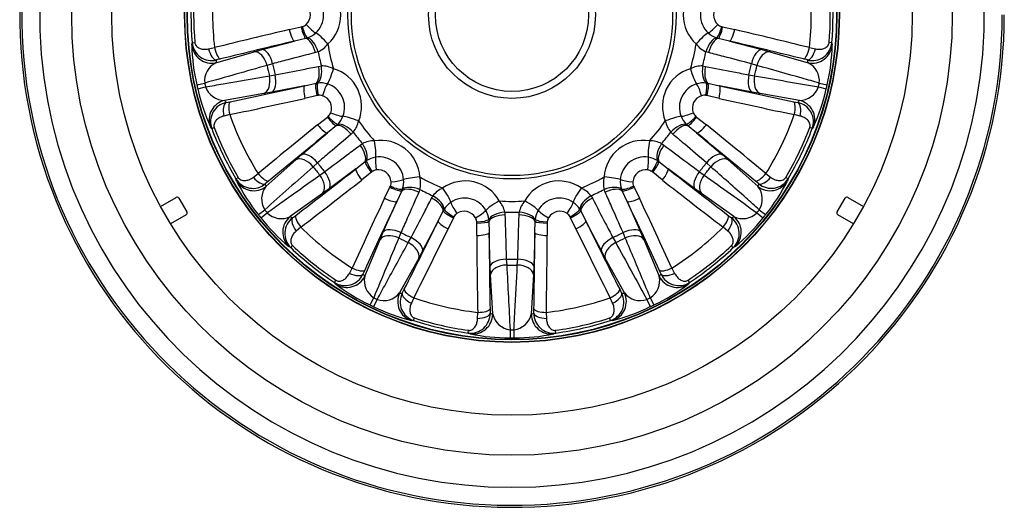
# Model space of a CAD drawing. Header units: millimetres. Extents: x 0 to 1485, y 0 to 1050.
# Tile 7 of 10: x 926 to 1172, y 605 to 727. Entities that reach past the tile are written whole.
import ezdxf

# ---------------------------------------------------------------- set-up
doc = ezdxf.new("R2010")
doc.units = ezdxf.units.MM
doc.header["$LTSCALE"] = 5
for name, color, linetype in [('CAP200C', 7, 'Continuous'), ('Default', 7, 'Continuous'), ('MP200C', 7, 'Continuous')]:
    doc.layers.add(name, color=color, linetype=linetype)

# ---------------------------------------------------------------- blocks, each defined once
blk = doc.blocks.new('SE2')
at = {"layer": 'CAP200C', "color": 7, "linetype": 'Continuous'}
for p, q in [((993.48, 724.44), (996.5, 725.11)), ((996.5, 725.11), (996.75, 725.17)), ((1101.51, 725.17), (1101.76, 725.11)), ((1101.76, 725.11), (1104.79, 724.44)), ((969.13, 720.55), (969.23, 721.11)), ((969.23, 721.11), (969.91, 721.17)), ((986.71, 719.43), (994.78, 721.56)), ((997.61, 722.23), (994.78, 721.56)), ((998.04, 722.36), (997.61, 722.23)), ((1100.66, 722.23), (1100.23, 722.36)), ((1103.49, 721.56), (1100.66, 722.23)), ((1103.49, 721.56), (1111.56, 719.43)), ((1129.04, 721.11), (1128.36, 721.17)), ((1129.04, 721.11), (1129.14, 720.55)), ((973.33, 719.61), (974.79, 719.92)), ((975.16, 716.15), (984.75, 718.89)), ((984.75, 718.89), (986.71, 719.43)), ((1000.7, 718.9), (1000.02, 718.7)), ((1098.25, 718.7), (1097.57, 718.9)), ((1111.56, 719.43), (1113.52, 718.89)), ((1113.52, 718.89), (1123.1, 716.15)), ((1123.48, 719.92), (1124.94, 719.61)), ((976.32, 717.1), (975.3, 716.84)), ((989.33, 715.9), (987.93, 715.48)), ((1110.34, 715.48), (1108.94, 715.9)), ((1122.97, 716.84), (1121.95, 717.1)), ((1000.81, 715.25), (1001.51, 715.35)), ((1096.76, 715.35), (1097.46, 715.25)), ((970.4, 710.63), (972.36, 711.07)), ((988.52, 712.9), (989.96, 713.13)), ((997.33, 710.39), (1000.17, 711.01)), ((1000.17, 711.01), (1000.61, 711.09)), ((1097.65, 711.09), (1098.1, 711.01)), ((1098.1, 711.01), (1100.94, 710.39)), ((1108.31, 713.13), (1109.75, 712.9)), ((1125.91, 711.07), (1127.87, 710.63)), ((970.62, 709.66), (972.58, 710.12)), ((989.13, 708.81), (987.13, 708.44)), ((997.33, 710.39), (989.13, 708.81)), ((1109.13, 708.81), (1100.94, 710.39)), ((1111.14, 708.44), (1109.13, 708.81)), ((1125.69, 710.12), (1127.65, 709.66)), ((987.13, 708.44), (977.31, 706.75)), ((977.73, 706.19), (978.76, 706.4)), ((1000.42, 707.94), (997.41, 707.24)), ((1000.67, 708), (1000.42, 707.94)), ((1097.85, 707.94), (1097.6, 708)), ((1100.86, 707.24), (1097.85, 707.94)), ((1120.96, 706.75), (1111.14, 708.44)), ((1119.51, 706.4), (1120.54, 706.19)), ((978.61, 703.2), (977.16, 702.84)), ((1000.58, 700.65), (1003.01, 702.57)), ((1003.01, 702.57), (1003.21, 702.73)), ((1095.06, 702.73), (1095.26, 702.57)), ((1095.26, 702.57), (1097.69, 700.65)), ((1121.11, 702.84), (1119.66, 703.2)), ((974.12, 699.71), (973.78, 700.17)), ((974.12, 699.71), (974.75, 699.95)), ((1005.25, 700.46), (1003, 698.62)), ((1005.59, 700.76), (1005.25, 700.46)), ((1009.48, 698.8), (1008.96, 698.32)), ((1089.31, 698.32), (1088.79, 698.8)), ((1093.01, 700.46), (1092.68, 700.76)), ((1095.27, 698.62), (1093.01, 700.46)), ((1124.15, 699.71), (1123.52, 699.95)), ((1124.49, 700.17), (1124.15, 699.71)), ((996.65, 693.2), (1003, 698.62)), ((1095.27, 698.62), (1101.62, 693.2)), ((1011.17, 695.55), (1011.75, 695.95)), ((1086.52, 695.95), (1087.1, 695.55)), ((987.67, 685.24), (995.11, 691.87)), ((995.11, 691.87), (996.65, 693.2)), ((1010.14, 689.67), (1012.43, 691.46)), ((1012.43, 691.46), (1012.8, 691.72)), ((1085.47, 691.72), (1085.84, 691.46)), ((1085.84, 691.46), (1088.13, 689.67)), ((1101.62, 693.2), (1103.16, 691.87)), ((1103.16, 691.87), (1110.6, 685.24)), ((1000.54, 691.16), (999.46, 690.17)), ((1001.12, 688.1), (1002.31, 688.94)), ((1010.14, 689.67), (1003.44, 684.68)), ((1013.99, 688.8), (1011.58, 686.86)), ((1014.19, 688.96), (1013.99, 688.8)), ((1084.28, 688.8), (1084.08, 688.96)), ((1086.69, 686.86), (1084.28, 688.8)), ((1094.83, 684.68), (1088.13, 689.67)), ((1095.95, 688.94), (1097.15, 688.1)), ((1098.8, 690.17), (1097.73, 691.16)), ((980.17, 687.14), (980.76, 687.48)), ((980.33, 686.59), (980.17, 687.14)), ((984.51, 687.56), (985.7, 688.47)), ((988.3, 686.59), (987.49, 685.92)), ((1110.78, 685.92), (1109.97, 686.59)), ((1112.57, 688.47), (1113.75, 687.56)), ((1118.1, 687.14), (1117.51, 687.48)), ((1118.1, 687.14), (1117.94, 686.59)), ((1003.44, 684.68), (1001.8, 683.48)), ((1017.29, 682.3), (1018.65, 685.08)), ((1018.65, 685.08), (1018.76, 685.32)), ((1021.59, 684.16), (1020.35, 681.52)), ((1021.76, 684.57), (1021.59, 684.16)), ((1026.12, 684.49), (1025.86, 683.83)), ((1072.41, 683.83), (1072.15, 684.49)), ((1076.68, 684.16), (1076.51, 684.57)), ((1077.92, 681.52), (1076.68, 684.16)), ((1079.51, 685.32), (1079.62, 685.08)), ((1079.62, 685.08), (1080.98, 682.3)), ((1096.47, 683.48), (1094.83, 684.68)), ((1001.8, 683.48), (993.68, 677.7)), ((1016.98, 673.89), (1020.35, 681.52)), ((1029.05, 682.3), (1029.4, 682.91)), ((1068.87, 682.91), (1069.22, 682.3)), ((1077.92, 681.52), (1081.28, 673.89)), ((1104.59, 677.7), (1096.47, 683.48)), ((985.77, 678.2), (987.35, 679.44)), ((1030.67, 676.55), (1031.96, 679.16)), ((1031.96, 679.16), (1032.18, 679.55)), ((1066.09, 679.55), (1066.31, 679.16)), ((1066.31, 679.16), (1067.6, 676.55)), ((1110.92, 679.44), (1112.5, 678.2)), ((986.39, 677.42), (987.96, 678.68)), ((994.3, 677.38), (995.14, 678.01)), ((1030.67, 676.55), (1026.8, 669.16)), ((1034.51, 677.44), (1033.19, 674.64)), ((1034.63, 677.67), (1034.51, 677.44)), ((1043.35, 677), (1043.38, 676.55)), ((1043.38, 676.55), (1043.41, 673.65)), ((1047.31, 678.82), (1047.37, 678.12)), ((1050.9, 678.12), (1050.96, 678.82)), ((1054.86, 673.65), (1054.89, 676.55)), ((1054.89, 676.55), (1054.92, 677)), ((1063.75, 677.44), (1063.64, 677.67)), ((1065.08, 674.64), (1063.75, 677.44)), ((1071.47, 669.16), (1067.6, 676.55)), ((1103.13, 678.01), (1103.97, 677.38)), ((1110.31, 678.68), (1111.87, 677.42)), ((996.39, 675.06), (995.24, 674.11)), ((1040.31, 673.02), (1040.33, 676.12)), ((1040.33, 676.12), (1040.33, 676.37)), ((1057.94, 676.37), (1057.94, 676.12)), ((1057.94, 676.12), (1057.96, 673.02)), ((1103.03, 674.11), (1101.88, 675.06)), ((1012.35, 662.82), (1016.18, 672.01)), ((1016.18, 672.01), (1016.98, 673.89)), ((1021.38, 673.73), (1020.83, 672.38)), ((1023.22, 671.23), (1023.94, 672.5)), ((1043.69, 665.3), (1043.41, 673.65)), ((1054.86, 673.65), (1054.58, 665.3)), ((1074.33, 672.5), (1075.05, 671.23)), ((1077.43, 672.38), (1076.89, 673.73)), ((1081.28, 673.89), (1082.09, 672.01)), ((1082.09, 672.01), (1085.92, 662.82)), ((993.86, 669.97), (993.36, 670.24)), ((993.86, 669.97), (994.33, 670.46)), ((1026.8, 669.16), (1025.84, 667.36)), ((1072.43, 667.36), (1071.47, 669.16)), ((1104.41, 669.97), (1103.94, 670.46)), ((1104.91, 670.24), (1104.41, 669.97)), ((1025.84, 667.36), (1021.04, 658.63)), ((1047.71, 667.07), (1047.81, 665.62)), ((1050.46, 665.62), (1050.56, 667.07)), ((1077.23, 658.63), (1072.43, 667.36)), ((1008.5, 663.54), (1009.17, 664.87)), ((1012.33, 664.31), (1011.9, 663.35)), ((1043.77, 663.27), (1043.69, 665.3)), ((1054.58, 665.3), (1054.49, 663.27)), ((1086.37, 663.35), (1085.94, 664.31)), ((1089.1, 664.87), (1089.77, 663.54)), ((1004.77, 661.27), (1005.15, 661.84)), ((1044.31, 653.32), (1043.77, 663.27)), ((1054.49, 663.27), (1053.96, 653.32)), ((1093.5, 661.27), (1093.12, 661.84)), ((1005.15, 660.84), (1004.77, 661.27)), ((1021.73, 658.61), (1022.21, 659.55)), ((1076.06, 659.55), (1076.53, 658.61)), ((1093.5, 661.27), (1093.12, 660.84)), ((1013.7, 655.65), (1014.58, 657.45)), ((1014.59, 655.22), (1015.45, 657.03)), ((1024.62, 657.43), (1024, 656.07)), ((1074.27, 656.07), (1073.64, 657.43)), ((1082.82, 657.03), (1083.68, 655.22)), ((1083.69, 657.45), (1084.57, 655.65)), ((1043.65, 654.65), (1043.67, 653.6)), ((1054.59, 653.6), (1054.62, 654.65)), ((1024.55, 651.74), (1024.76, 652.39)), ((1040.53, 652.3), (1040.56, 653.79)), ((1057.71, 653.79), (1057.73, 652.3)), ((1073.72, 651.74), (1073.51, 652.39)), ((1024.55, 651.74), (1023.98, 651.77)), ((1048.65, 649.46), (1048.64, 647.45)), ((1049.62, 649.46), (1049.63, 647.45)), ((1074.29, 651.77), (1073.72, 651.74)), ((1038.16, 648.64), (1038.25, 649.31)), ((1038.68, 648.42), (1038.16, 648.64)), ((1060.11, 648.64), (1059.59, 648.42)), ((1060.11, 648.64), (1060.02, 649.31))]:
    blk.add_line(p, q, dxfattribs=at)
for radius in [81.8, 81.72, 81.19, 81.1, 40.98, 40.13, 20.84, 19.1]:
    blk.add_circle((1049.13, 728.09), radius, dxfattribs=at)
for centre, radius, start, end in [((1049.13, 728.09), 74.79, 173.7279, 186.2721), ((1049.13, 728.09), 74.79, 353.7279, 6.2721), ((1049.13, 728.09), 80.21, 175.01, 184.99), ((1049.13, 728.09), 79.53, 175.01, 184.99), ((996.56, 728.09), 9.78, 312.2386, 47.7614), ((1101.71, 728.09), 9.78, 132.2386, 227.7614), ((1049.13, 728.09), 79.53, 355.01, 4.99), ((1049.13, 728.09), 80.21, 355.01, 4.99), ((995.93, 728.09), 6.12, 312.8343, 47.1657), ((1102.33, 728.09), 6.12, 132.8343, 227.1657), ((995.55, 728.09), 3.21, 312.5123, 47.4877), ((1102.71, 728.09), 3.21, 132.5123, 227.4877), ((996.12, 727.41), 2.33, 285.8198, 313.5605), ((1102.15, 727.41), 2.33, 226.4417, 254.1779), ((996.15, 727.79), 5.75, 289.2033, 313.2854), ((1102.12, 727.79), 5.75, 226.7178, 250.7935), ((974.09, 721.57), 4.89, 185.4027, 284.2544), ((998.15, 724.59), 6.23, 294.1547, 323.1452), ((1049.13, 728.09), 46.57, 188.9427, 196.7716), ((1049.13, 728.09), 46.57, 343.2284, 351.0573), ((1100.23, 724.73), 6.4, 217.239, 245.4611), ((1124.16, 721.59), 4.9, 255.8824, 354.4605), ((1016.46, 721.56), 47.34, 181.2219, 193.3512), ((1049.13, 728.09), 49.3, 190.7404, 194.9739), ((1049.13, 728.09), 49.3, 345.0261, 349.2596), ((1081.52, 721.6), 47.63, 346.6862, 358.7407), ((977.35, 711.63), 5.02, 115.8124, 186.4905), ((1049.13, 728.09), 61.04, 191.523, 194.1913), ((1049.13, 728.09), 61.04, 345.8087, 348.477), ((1120.91, 711.63), 5.02, 353.5417, 64.1555), ((5123.12, -13898.38), 15187.65, 105.799571, 105.860623), ((1049.13, 728.09), 62.49, 191.6426, 194.0717), ((1001.64, 708.95), 6.4, 62.9533, 91.1754), ((1001.77, 705.28), 9.78, 337.9529, 73.4757), ((1096.5, 705.28), 9.78, 106.5243, 202.0471), ((1096.59, 709.12), 6.23, 88.4404, 117.4309), ((1049.13, 728.09), 62.49, 345.9283, 348.3574), ((1049.13, 728.09), 78.64, 192.5036, 193.2106), ((1001.27, 705.37), 5.75, 72.4321, 96.5078), ((1097, 705.37), 5.75, 83.489, 107.5711), ((3724.79, 15673.72), 15187.65, 260.085285, 260.146337), ((1049.13, 728.09), 78.64, 346.7894, 347.4964), ((1049.13, 728.09), 80.65, 192.5036, 193.2106), ((1017.14, 719.89), 47.63, 192.4005, 204.455), ((977.32, 711.78), 5.02, 199.256, 269.8698), ((1001.2, 705.01), 6.12, 338.5485, 72.88), ((1097.07, 705.01), 6.12, 107.12, 201.4515), ((1120.95, 711.77), 5.02, 270.0981, 340.7762), ((1081.41, 719.8), 47.34, 335.5076, 347.6369), ((1049.13, 728.09), 80.65, 346.7894, 347.4964), ((978.71, 701.4), 4.9, 101.5967, 200.1748), ((1001.07, 705.7), 2.33, 72.156, 99.8922), ((1000.86, 704.84), 3.21, 338.2266, 73.202), ((1097.41, 704.84), 3.21, 106.798, 201.7734), ((1097.19, 705.7), 2.33, 80.1055, 107.8463), ((1119.57, 701.4), 4.89, 339.6885, 78.5401), ((1001.66, 704.48), 2.33, 311.5341, 339.2748), ((1096.61, 704.48), 2.33, 200.7275, 228.4636), ((1049.13, 728.09), 74.79, 199.4422, 211.9864), ((1001.53, 704.83), 5.75, 314.9176, 338.9997), ((1004.71, 702.82), 6.23, 319.869, 348.8594), ((1049.13, 728.09), 46.57, 214.6569, 222.4859), ((1049.13, 728.09), 46.57, 317.5141, 325.3431), ((1093.71, 702.89), 6.4, 191.5247, 219.7468), ((1096.74, 704.83), 5.75, 201.0036, 225.0792), ((1049.13, 728.09), 74.79, 328.0136, 340.5578), ((1049.13, 728.09), 80.21, 200.7242, 210.7043), ((1049.13, 728.09), 79.53, 200.7242, 210.7043), ((1049.13, 728.09), 49.3, 216.4546, 220.6882), ((1049.13, 728.09), 49.3, 319.3118, 323.5454), ((1049.13, 728.09), 79.53, 329.2957, 339.2758), ((1049.13, 728.09), 80.21, 329.2957, 339.2758), ((1014.65, 690.24), 6.4, 88.6676, 116.8897), ((1016.36, 686.99), 9.78, 3.6672, 99.19), ((1081.91, 686.99), 9.78, 80.81, 176.3328), ((1083.66, 690.41), 6.23, 62.7261, 91.7166), ((1015.87, 686.85), 5.75, 98.1464, 122.2221), ((1015.96, 686.5), 6.12, 4.2628, 98.5943), ((1082.3, 686.5), 6.12, 81.4057, 175.7372), ((1082.4, 686.85), 5.75, 57.7747, 81.8568), ((11065.86, -10682.27), 15187.65, 131.513856, 131.574909), ((1049.13, 728.09), 62.49, 217.3569, 219.786), ((1049.13, 728.09), 61.04, 217.2373, 219.9056), ((1015.55, 687.06), 2.33, 97.8703, 125.6065), ((1015.73, 686.2), 3.21, 3.9409, 98.9162), ((1082.54, 686.2), 3.21, 81.0838, 176.0591), ((1082.72, 687.06), 2.33, 54.3912, 82.132), ((1049.13, 728.09), 61.04, 320.0944, 322.7627), ((1049.13, 728.09), 62.49, 320.214, 322.6431), ((984.35, 689.66), 4.89, 211.117, 309.9686), ((1022.53, 708.03), 47.34, 206.9362, 219.0655), ((1016.61, 686.22), 2.33, 337.2484, 4.9891), ((1016.33, 686.48), 5.75, 340.6318, 4.714), ((1049.13, 728.09), 46.57, 240.3712, 248.2002), ((1020.08, 686.05), 6.23, 345.5833, 14.5737), ((1037.44, 676.84), 9.78, 29.3815, 124.9043), ((1060.83, 676.84), 9.78, 55.0957, 150.6185), ((1049.13, 728.09), 46.57, 291.7998, 299.6288), ((1078.36, 686.04), 6.4, 165.8104, 194.0325), ((1081.94, 686.48), 5.75, 175.2893, 199.3649), ((1081.66, 686.22), 2.33, 175.0132, 202.7493), ((9944.48, 13032.72), 15187.65, 234.370999, 234.432051), ((1113.91, 689.68), 4.9, 230.1681, 328.7462), ((1075.5, 708.19), 47.63, 320.9719, 333.0264), ((991.6, 682.12), 5.02, 141.5267, 212.2047), ((1049.13, 728.09), 49.3, 242.1689, 246.4025), ((1034.48, 679.03), 6.4, 114.3819, 142.604), ((1063.89, 679.16), 6.23, 37.0119, 66.0023), ((1049.13, 728.09), 49.3, 293.5975, 297.8311), ((1106.66, 682.12), 5.02, 327.8274, 38.4412), ((1037.3, 676.22), 6.12, 29.9771, 124.3086), ((1049.13, 728.09), 46.57, 266.0855, 273.9145), ((1041.2, 677.6), 6.23, 11.2976, 40.288), ((1057.22, 677.53), 6.4, 140.0962, 168.3183), ((1060.97, 676.22), 6.12, 55.6914, 150.0229), ((1049.13, 728.09), 78.64, 218.2179, 218.9249), ((1037.05, 676.5), 5.75, 123.8607, 147.9364), ((1037.21, 675.85), 3.21, 29.6552, 124.6305), ((1037.64, 676.37), 5.75, 6.3461, 30.4282), ((1060.63, 676.37), 5.75, 149.575, 173.6506), ((1061.06, 675.85), 3.21, 55.3695, 150.3448), ((1061.22, 676.5), 5.75, 32.0604, 56.1425), ((1049.13, 728.09), 78.64, 321.0751, 321.7821), ((1049.13, 728.09), 80.65, 218.2179, 218.9249), ((1023.87, 706.82), 47.63, 218.1147, 230.1693), ((991.51, 682.23), 5.02, 224.9702, 295.584), ((997.27, 673.48), 4.9, 127.311, 225.8891), ((1036.68, 676.55), 2.33, 123.5846, 151.3208), ((1038, 676.25), 2.33, 2.9627, 30.7034), ((1049.13, 728.09), 49.3, 267.8832, 272.1168), ((1060.27, 676.25), 2.33, 149.2989, 177.035), ((1061.59, 676.55), 2.33, 28.677, 56.4177), ((1101.02, 673.49), 4.89, 313.9742, 52.8258), ((1106.76, 682.23), 5.02, 244.3838, 315.0619), ((1074.61, 706.61), 47.34, 309.7934, 321.9226), ((1049.13, 728.09), 80.65, 321.0751, 321.7821), ((1049.13, 728.09), 74.79, 225.1564, 237.7007), ((1049.13, 728.09), 74.79, 302.2993, 314.8436), ((15024.66, -5206.2), 15187.65, 157.228142, 157.289194), ((1049.13, 728.09), 62.49, 243.0712, 245.5003), ((1049.13, 728.09), 61.04, 242.9516, 245.6199), ((1049.13, 728.09), 61.04, 294.3801, 297.0484), ((1049.13, 728.09), 62.49, 294.4997, 296.9288), ((1049.13, 728.09), 80.21, 226.4385, 236.4186), ((1049.13, 728.09), 79.53, 226.4385, 236.4186), ((14402.34, 7954.63), 15187.65, 208.656714, 208.717766), ((1049.13, 728.09), 79.53, 303.5814, 313.5615), ((1049.13, 728.09), 80.21, 303.5814, 313.5615), ((1049.13, 728.09), 61.04, 268.6659, 271.3341), ((1049.13, 728.09), 62.49, 268.7854, 271.2146), ((16215.44, 1445.24), 15187.65, 182.942428, 183.00348), ((1007.44, 665.36), 4.89, 236.8313, 335.6829), ((1017.25, 661.71), 5.02, 167.241, 237.919), ((1081.02, 661.71), 5.02, 302.1131, 12.7269), ((1090.83, 665.37), 4.9, 204.4538, 303.0319), ((1033.86, 698.47), 47.34, 232.6505, 244.7798), ((1064.25, 698.72), 47.63, 295.2576, 307.3121), ((1049.13, 728.09), 78.64, 243.9322, 244.6392), ((1017.11, 661.77), 5.02, 250.6845, 321.2983), ((1026.1, 656.39), 4.9, 153.0253, 251.6034), ((1049.13, 728.09), 74.79, 250.8707, 263.415), ((1049.13, 728.09), 74.79, 276.585, 289.1293), ((1072.19, 656.38), 4.89, 288.2599, 27.1115), ((1081.15, 661.77), 5.02, 218.6696, 289.3476), ((1049.13, 728.09), 78.64, 295.3608, 296.0678), ((1049.13, 728.09), 80.65, 243.9322, 244.6392), ((1035.6, 697.96), 47.63, 243.829, 255.8836), ((1062.77, 697.69), 47.34, 284.0791, 296.2083), ((1049.13, 728.09), 80.65, 295.3608, 296.0678), ((1049.13, 728.09), 79.53, 252.1528, 262.1329), ((1038.79, 653.48), 4.89, 262.5456, 1.3972), ((1049.21, 654.45), 5.02, 192.9553, 263.6333), ((1049.06, 654.45), 5.02, 276.3988, 347.0126), ((1059.49, 653.49), 4.9, 178.7395, 277.3176), ((1049.13, 728.09), 79.53, 277.8671, 287.8472), ((1049.13, 728.09), 80.21, 252.1528, 262.1329), ((1049.13, 728.09), 78.64, 269.6465, 270.3535), ((1049.13, 728.09), 80.21, 277.8671, 287.8472), ((1048.23, 694.78), 47.34, 258.3648, 270.4941), ((1049.13, 728.09), 80.65, 269.6465, 270.3535), ((1050.01, 695.07), 47.63, 269.5433, 281.5979)]:
    blk.add_arc(centre, radius, start, end, dxfattribs=at)
for centre, major_axis, ratio, start_param, end_param in [((998.34, 725.75), (-2.05, 2.19), 0.158232, 1.437043, 2.742618), ((1099.93, 725.75), (2.05, 2.19), 0.158232, 3.540567, 4.846142), ((1051.86, 715.56), (-243.98, -52.99), 0.086522, -1.348016, -1.26827), ((994.15, 724.48), (-0.69, 2.92), 0.220114, 1.533504, 3.052778), ((997.13, 725.14), (-0.6, 2.94), 0.208727, 1.54019, 2.950114), ((997.38, 725.2), (-0.82, 2.89), 0.204949, 1.524724, 2.904967), ((1002.43, 720.74), (2.72, -2.94), 0.149305, 1.470984, 2.743211), ((1095.84, 720.74), (-2.72, -2.94), 0.149305, 3.539975, 4.812201), ((1100.89, 725.2), (0.82, 2.89), 0.204949, 3.378218, 4.758461), ((1101.13, 725.14), (0.6, 2.94), 0.208727, 3.333071, 4.742996), ((1104.12, 724.48), (-0.69, -2.92), 0.220114, 0.088815, 1.608089), ((1046.41, 715.56), (243.98, -52.99), 0.086522, 1.26827, 1.348016), ((1052.46, 712.79), (-241.05, -52.36), 0.086522, -1.348016, -1.26827), ((998.24, 718.36), (1.02, -3.87), 0.451524, 1.539684, 2.931457), ((998.92, 718.57), (1.36, -3.76), 0.447847, 1.499324, 2.882069), ((1099.35, 718.57), (-1.36, -3.76), 0.447847, 3.401117, 4.783862), ((1100.03, 718.36), (-1.02, -3.87), 0.451524, 3.351728, 4.743501), ((1045.81, 712.79), (241.05, -52.36), 0.086522, 1.26827, 1.348016), ((974.11, 721.02), (-4.91, 0.93), 0.99558, 0.282451, 1.97039), ((974.66, 719.76), (0.76, -2.9), 0.444125, 4.647392, 6.186466), ((975.68, 720.02), (0.72, -2.91), 0.296816, 4.673181, 6.192455), ((985.59, 715), (1.1, -3.85), 0.596518, 1.525845, 3.03358), ((987.56, 715.54), (1.02, -3.87), 0.451797, 1.545133, 3.044455), ((1110.71, 715.54), (-1.02, -3.87), 0.451797, 3.23873, 4.738053), ((1112.68, 715), (-1.1, -3.85), 0.596518, 3.249605, 4.75734), ((1122.59, 720.02), (-0.72, -2.91), 0.296816, 0.09073, 1.610004), ((1123.6, 719.76), (-0.76, -2.9), 0.444125, 0.09672, 1.635794), ((1124.16, 721.02), (-4.91, -0.93), 0.99558, 1.171203, 2.859142), ((1055.69, 697.92), (-18.23, 83.93), 0.953462, 1.144003, 1.152195), ((1042.58, 697.92), (18.23, 83.93), 0.953461, -1.15221, -1.144019), ((999.06, 714.78), (-0.76, 3.93), 0.451524, 3.351728, 4.743501), ((999.76, 714.88), (-0.41, 3.98), 0.447847, 3.401117, 4.783862), ((1003.86, 714.45), (1.17, 3.82), 0.149305, 3.539975, 4.812201), ((1094.4, 714.45), (-1.17, 3.82), 0.149305, 1.470984, 2.743211), ((1098.51, 714.88), (0.41, 3.98), 0.447847, 1.499324, 2.882069), ((1099.21, 714.78), (0.76, 3.93), 0.451524, 1.539684, 2.931457), ((986.2, 712.32), (-0.68, 3.94), 0.596518, 3.249605, 4.75734), ((988.21, 712.68), (-0.76, 3.93), 0.451797, 3.23873, 4.738053), ((1001.01, 708.18), (0.73, -2.91), 0.208727, 3.333071, 4.742996), ((1001.25, 708.24), (0.51, -2.96), 0.204949, 3.378218, 4.758461), ((1097.01, 708.24), (-0.51, -2.96), 0.204949, 1.524724, 2.904967), ((1097.26, 708.18), (-0.73, -2.91), 0.208727, 1.54019, 2.950114), ((1110.06, 712.68), (0.76, 3.93), 0.451797, 1.545133, 3.044455), ((1112.07, 712.32), (0.68, 3.94), 0.596518, 1.525845, 3.03358), ((1045.49, 743.32), (-239.9, -57.42), 0.086522, 1.26827, 1.348016), ((998.03, 707.49), (-0.64, 2.93), 0.220114, 0.088815, 1.608089), ((1002.36, 708.16), (-0.89, -2.86), 0.158232, 3.540567, 4.846142), ((1095.91, 708.16), (0.89, -2.86), 0.158232, 1.437043, 2.742618), ((1100.24, 707.49), (-0.64, -2.93), 0.220114, 1.533504, 3.052778), ((1052.78, 743.32), (239.9, -57.42), 0.086522, -1.348016, -1.26827), ((978.47, 701.91), (-4.02, -2.97), 0.99558, 4.312795, 6.000734), ((978.42, 703.29), (-0.57, 2.94), 0.444125, 0.09672, 1.635794), ((1041.95, 758.12), (19.99, -83.53), 0.953461, -1.152202, -1.144011), ((979.45, 703.49), (-0.62, 2.94), 0.296816, 0.09073, 1.610004), ((1046.15, 740.56), (-242.81, -58.12), 0.086522, 1.26827, 1.348016), ((1052.12, 740.56), (242.81, -58.12), 0.086522, -1.348016, -1.26827), ((1118.81, 703.49), (0.62, 2.94), 0.296816, 4.673181, 6.192455), ((1056.32, 758.12), (-19.99, -83.53), 0.953461, 1.144011, 1.152203), ((1119.85, 703.29), (0.57, 2.94), 0.444125, 4.647392, 6.186466), ((1119.8, 701.91), (-4.02, 2.97), 0.99558, 3.424044, 5.111983), ((1004.39, 703.94), (-2.8, 1.09), 0.158232, 1.437043, 2.742618), ((1093.88, 703.94), (2.8, 1.09), 0.158232, 3.540567, 4.846142), ((1003.56, 702.87), (-1.82, 2.39), 0.208727, 1.54019, 2.950114), ((1003.76, 703.03), (-1.99, 2.24), 0.204949, 1.524724, 2.904967), ((1010.24, 701.2), (3.72, -1.47), 0.149305, 1.470984, 2.743211), ((1088.03, 701.2), (-3.72, -1.47), 0.149305, 3.539975, 4.812201), ((1094.51, 703.03), (1.99, 2.24), 0.204949, 3.378218, 4.758461), ((1094.7, 702.87), (1.82, 2.39), 0.208727, 3.333071, 4.742996), ((1057.03, 717.98), (-196.83, -153.6), 0.086522, -1.348016, -1.26827), ((1001.16, 700.98), (-1.89, 2.33), 0.220114, 1.533504, 3.052778), ((1007.51, 697.24), (2.6, -3.04), 0.451524, 1.539684, 2.931457), ((1008.03, 697.72), (2.85, -2.8), 0.447847, 1.499324, 2.882069), ((1090.24, 697.72), (-2.85, -2.8), 0.447847, 3.401117, 4.783862), ((1090.76, 697.24), (-2.6, -3.04), 0.451524, 3.351728, 4.743501), ((1097.11, 700.98), (-1.89, -2.33), 0.220114, 0.088815, 1.608089), ((1041.24, 717.98), (196.83, -153.6), 0.086522, 1.26827, 1.348016), ((1058.77, 715.74), (-194.46, -151.76), 0.086522, -1.348016, -1.26827), ((1014.27, 696.16), (-0.6, 3.95), 0.149305, 3.539975, 4.812201), ((1084, 696.16), (0.6, 3.95), 0.149305, 1.470984, 2.743211), ((1039.5, 715.74), (194.46, -151.76), 0.086522, 1.26827, 1.348016), ((1009.79, 694.37), (-2.39, 3.21), 0.451524, 3.351728, 4.743501), ((1010.38, 694.77), (-2.1, 3.41), 0.447847, 3.401117, 4.783862), ((1087.89, 694.77), (2.1, 3.41), 0.447847, 1.499324, 2.882069), ((1088.48, 694.37), (2.39, 3.21), 0.451524, 1.539684, 2.931457), ((997.56, 688.72), (2.66, -2.99), 0.596518, 1.525845, 3.03358), ((999.1, 690.06), (2.6, -3.04), 0.451797, 1.545133, 3.044455), ((1014.41, 689.27), (1.92, -2.3), 0.208727, 3.333071, 4.742996), ((1014.61, 689.43), (1.74, -2.44), 0.204949, 3.378218, 4.758461), ((1015.64, 689.84), (0.44, -2.97), 0.158232, 3.540567, 4.846142), ((1082.63, 689.84), (-0.44, -2.97), 0.158232, 1.437043, 2.742618), ((1083.66, 689.43), (-1.74, -2.44), 0.204949, 1.524724, 2.904967), ((1083.86, 689.27), (-1.92, -2.3), 0.208727, 1.54019, 2.950114), ((1099.17, 690.06), (-2.6, -3.04), 0.451797, 3.23873, 4.738053), ((1100.7, 688.72), (-2.66, -2.99), 0.596518, 3.249605, 4.75734), ((1039.24, 740.23), (-191.23, -155.82), 0.086522, 1.26827, 1.348016), ((1000.93, 687.77), (-2.39, 3.21), 0.451797, 3.23873, 4.738053), ((1012.03, 687.35), (-1.85, 2.36), 0.220114, 0.088815, 1.608089), ((1086.24, 687.35), (-1.85, -2.36), 0.220114, 1.533504, 3.052778), ((1059.03, 740.23), (191.23, -155.82), 0.086522, -1.348016, -1.26827), ((1097.34, 687.77), (2.39, 3.21), 0.451797, 1.545133, 3.044455), ((984.61, 689.17), (-4.83, -1.29), 0.99558, 0.282451, 1.97039), ((985.65, 688.27), (1.95, -2.28), 0.444125, 4.647392, 6.186466), ((986.46, 688.95), (1.91, -2.31), 0.296816, 4.673181, 6.192455), ((1041.03, 738.03), (-193.55, -157.71), 0.086522, 1.26827, 1.348016), ((999.28, 686.57), (-2.32, 3.26), 0.596518, 3.249605, 4.75734), ((1019.3, 686.92), (-2.99, -0.23), 0.158232, 1.437043, 2.742618), ((1025.76, 686.99), (3.99, 0.29), 0.149305, 1.470984, 2.743211), ((1072.51, 686.99), (-3.99, 0.29), 0.149305, 3.539975, 4.812201), ((1078.97, 686.92), (2.99, -0.23), 0.158232, 3.540567, 4.846142), ((1057.24, 738.03), (193.55, -157.71), 0.086522, -1.348016, -1.26827), ((1098.99, 686.57), (2.32, 3.26), 0.596518, 1.525845, 3.03358), ((1111.81, 688.95), (-1.91, -2.31), 0.296816, 0.09073, 1.610004), ((1113.66, 689.17), (-4.83, 1.29), 0.99558, 1.171203, 2.859142), ((1112.62, 688.27), (-1.95, -2.28), 0.444125, 0.09672, 1.635794), ((1068.13, 703.75), (-52.84, 67.71), 0.953461, 1.144011, 1.152202), ((1019.02, 685.6), (-2.67, 1.36), 0.208727, 1.54019, 2.950114), ((1019.12, 685.83), (-2.77, 1.16), 0.204949, 1.524724, 2.904967), ((1025.02, 682.23), (3.66, -1.61), 0.451524, 1.539684, 2.931457), ((1025.27, 682.89), (3.79, -1.29), 0.447847, 1.499324, 2.882069), ((1031.58, 684.19), (-2.26, 3.3), 0.149305, 3.539975, 4.812201), ((1066.69, 684.19), (2.26, 3.3), 0.149305, 1.470984, 2.743211), ((1073, 682.89), (-3.79, -1.29), 0.447847, 3.401117, 4.783862), ((1073.25, 682.23), (-3.66, -1.61), 0.451524, 3.351728, 4.743501), ((1079.14, 685.83), (2.77, 1.16), 0.204949, 3.378218, 4.758461), ((1079.25, 685.6), (2.67, 1.36), 0.208727, 3.333071, 4.742996), ((1030.14, 703.75), (52.84, 67.71), 0.953462, -1.152195, -1.144003), ((1060.63, 722.4), (-110.69, -223.79), 0.086522, -1.348016, -1.26827), ((1063.17, 721.15), (-109.36, -221.11), 0.086522, -1.348016, -1.26827), ((1017.67, 682.85), (-2.71, 1.28), 0.220114, 1.533504, 3.052778), ((1028.32, 680.64), (-3.54, 1.86), 0.451524, 3.351728, 4.743501), ((1028.67, 681.25), (-3.37, 2.16), 0.447847, 3.401117, 4.783862), ((1045.91, 680.92), (3.47, 2), 0.149305, 1.470984, 2.743211), ((1052.36, 680.92), (-3.47, 2), 0.149305, 3.539975, 4.812201), ((1069.59, 681.25), (3.37, 2.16), 0.447847, 1.499324, 2.882069), ((1069.95, 680.64), (3.54, 1.86), 0.451524, 1.539684, 2.931457), ((1080.6, 682.85), (-2.71, -1.28), 0.220114, 0.088815, 1.608089), ((1035.1, 721.15), (109.36, -221.11), 0.086522, 1.26827, 1.348016), ((1037.64, 722.4), (110.69, -223.79), 0.086522, 1.26827, 1.348016), ((1034.69, 678.05), (2.73, -1.24), 0.208727, 3.333071, 4.742996), ((1034.8, 678.28), (2.63, -1.44), 0.204949, 3.378218, 4.758461), ((1035.55, 679.09), (1.68, -2.48), 0.158232, 3.540567, 4.846142), ((1040.11, 678.05), (-2.59, -1.51), 0.158232, 1.437043, 2.742618), ((1058.16, 678.05), (2.59, -1.51), 0.158232, 3.540567, 4.846142), ((1062.72, 679.09), (-1.68, -2.48), 0.158232, 1.437043, 2.742618), ((1063.46, 678.28), (-2.63, -1.44), 0.204949, 1.524724, 2.904967), ((1063.58, 678.05), (-2.73, -1.24), 0.208727, 1.54019, 2.950114), ((996.83, 673.84), (-2.33, -4.42), 0.99558, 4.312795, 6.000734), ((1029.63, 752.03), (54.25, -66.58), 0.953462, -1.152195, -1.144004), ((996.19, 675.06), (-1.79, 2.41), 0.444125, 0.09672, 1.635794), ((997.03, 675.7), (-1.83, 2.38), 0.296816, 0.09073, 1.610004), ((1034.95, 734.74), (-104.68, -223.36), 0.086522, 1.26827, 1.348016), ((1033.38, 675.29), (-2.69, 1.33), 0.220114, 0.088815, 1.608089), ((1040.43, 676.99), (-3, -0.16), 0.204949, 1.524724, 2.904967), ((1040.44, 676.74), (-3, 0.07), 0.208727, 1.54019, 2.950114), ((1047.25, 677.02), (3.97, 0.49), 0.447847, 1.499324, 2.882069), ((1047.3, 676.31), (4, 0.13), 0.451524, 1.539684, 2.931457), ((1050.97, 676.31), (-4, 0.13), 0.451524, 3.351728, 4.743501), ((1051.02, 677.02), (-3.97, 0.49), 0.447847, 3.401117, 4.783862), ((1057.83, 676.74), (3, 0.07), 0.208727, 3.333071, 4.742996), ((1057.84, 676.99), (3, -0.16), 0.204949, 3.378218, 4.758461), ((1064.89, 675.29), (-2.69, -1.33), 0.220114, 1.533504, 3.052778), ((1063.32, 734.74), (104.68, -223.36), 0.086522, -1.348016, -1.26827), ((1101.24, 675.7), (1.83, 2.38), 0.296816, 4.673181, 6.192455), ((1102.08, 675.06), (1.79, 2.41), 0.444125, 4.647392, 6.186466), ((1068.64, 752.03), (-54.25, -66.58), 0.95346, 1.144026, 1.152218), ((1101.44, 673.84), (-2.33, 4.42), 0.99558, 3.424044, 5.111983), ((1020.56, 672.12), (3.66, -1.61), 0.451797, 1.545133, 3.044455), ((1037.52, 733.53), (-105.95, -226.07), 0.086522, 1.26827, 1.348016), ((1060.75, 733.53), (105.95, -226.07), 0.086522, -1.348016, -1.26827), ((1077.71, 672.12), (-3.66, -1.61), 0.451797, 3.23873, 4.738053), ((1019.75, 670.25), (3.69, -1.54), 0.596518, 1.525845, 3.03358), ((1023.19, 670.85), (-3.54, 1.86), 0.451797, 3.23873, 4.738053), ((1040.42, 673.68), (-3, -0.03), 0.220114, 1.533504, 3.052778), ((1061.96, 727.96), (-2.63, -249.65), 0.086522, -1.348016, -1.26827), ((1064.79, 727.93), (-2.6, -246.66), 0.086522, -1.348016, -1.26827), ((1033.47, 727.93), (2.6, -246.66), 0.086522, 1.26827, 1.348016), ((1057.85, 673.68), (-3, 0.03), 0.220114, 0.088815, 1.608089), ((1036.31, 727.96), (2.63, -249.65), 0.086522, 1.26827, 1.348016), ((1075.08, 670.85), (3.54, 1.86), 0.451797, 1.545133, 3.044455), ((1078.52, 670.25), (-3.69, -1.54), 0.596518, 3.249605, 4.75734), ((1022.23, 669.05), (-3.5, 1.93), 0.596518, 3.249605, 4.75734), ((1076.04, 669.05), (3.5, 1.93), 0.596518, 1.525845, 3.03358), ((1047.67, 665.26), (4, 0.13), 0.451797, 1.545133, 3.044455), ((1050.6, 665.26), (-4, 0.13), 0.451797, 3.23873, 4.738053), ((1009.65, 665.63), (2.72, -1.26), 0.296816, 4.673181, 6.192455), ((1047.76, 663.23), (3.99, 0.22), 0.596518, 1.525845, 3.03358), ((1050.51, 663.23), (-3.99, 0.22), 0.596518, 3.249605, 4.75734), ((1088.62, 665.63), (-2.72, -1.26), 0.296816, 0.09073, 1.610004), ((1007.88, 665.02), (-3.79, -3.26), 0.99558, 0.282451, 1.97039), ((1009.22, 664.67), (2.74, -1.21), 0.444125, 4.647392, 6.186466), ((1076.81, 714.4), (-76.98, 38.08), 0.953461, 1.144011, 1.152203), ((1021.46, 714.4), (76.98, 38.08), 0.953462, -1.152195, -1.144004), ((1090.38, 665.02), (-3.79, 3.26), 0.99558, 1.171203, 2.859142), ((1089.05, 664.67), (-2.74, -1.21), 0.444125, 0.09672, 1.635794), ((1024.92, 658.28), (-2.68, 1.35), 0.296816, 0.09073, 1.610004), ((1073.35, 658.28), (2.68, 1.35), 0.296816, 4.673181, 6.192455), ((1025.55, 656.52), (-0.19, -5), 0.99558, 4.312795, 6.000734), ((1021.18, 741.19), (77.77, -36.45), 0.953462, -1.152195, -1.144004), ((1024.44, 657.34), (-2.66, 1.39), 0.444125, 0.09672, 1.635794), ((1073.83, 657.34), (2.66, 1.39), 0.444125, 4.647392, 6.186466), ((1072.72, 656.52), (-0.19, 5), 0.99558, 3.424044, 5.111983), ((1077.09, 741.19), (-77.77, -36.45), 0.953461, 1.144011, 1.152202), ((1040.66, 654.68), (3, 0.05), 0.296816, 4.673181, 6.192455), ((1057.61, 654.68), (-3, 0.05), 0.296816, 0.09073, 1.610004), ((1039.33, 653.37), (2, 4.58), 0.99558, 3.424044, 5.111983), ((1040.69, 653.63), (3, 0.1), 0.444125, 4.647392, 6.186466), ((1080.01, 727.77), (-85.88, 0.9), 0.953461, 1.144011, 1.152203), ((1018.26, 727.77), (85.88, 0.9), 0.953461, -1.152202, -1.144011), ((1058.94, 653.37), (-2, 4.58), 0.99558, 1.171203, 2.859142), ((1057.58, 653.63), (-3, 0.1), 0.444125, 0.09672, 1.635794)]:
    blk.add_ellipse(centre, major_axis=major_axis, ratio=ratio, start_param=start_param, end_param=end_param, dxfattribs=at)
for points, knots in [([(969.91, 721.17), (969.92, 721.07), (969.94, 720.97), (970, 720.77), (970.04, 720.68), (970.18, 720.43), (970.29, 720.29), (970.54, 720.06), (970.68, 719.97), (970.96, 719.81), (971.11, 719.74), (971.42, 719.64), (971.58, 719.6), (971.91, 719.54), (972.08, 719.52), (972.6, 719.5), (972.96, 719.53), (973.33, 719.61)], [0, 0, 0, 0, 0.0625, 0.0625, 0.125, 0.125, 0.25, 0.25, 0.375, 0.375, 0.5, 0.5, 0.625, 0.625, 0.75, 0.75, 1, 1, 1, 1]), ([(1124.94, 719.61), (1125.31, 719.53), (1125.67, 719.5), (1126.19, 719.52), (1126.36, 719.54), (1126.69, 719.6), (1126.85, 719.64), (1127.16, 719.74), (1127.31, 719.81), (1127.59, 719.97), (1127.73, 720.06), (1127.98, 720.3), (1128.09, 720.43), (1128.23, 720.68), (1128.27, 720.77), (1128.33, 720.96), (1128.35, 721.07), (1128.36, 721.17)], [0, 0, 0, 0, 0.25, 0.25, 0.375, 0.375, 0.5, 0.5, 0.625, 0.625, 0.75, 0.75, 0.875, 0.875, 0.9375, 0.9375, 1, 1, 1, 1]), ([(1000.02, 718.7), (997.72, 718.09), (995.42, 717.49), (993.12, 716.89), (991.85, 716.56), (990.59, 716.23), (989.33, 715.9)], [0, 0, 0, 0, 0.645849, 0.645849, 0.645849, 1, 1, 1, 1]), ([(1108.94, 715.9), (1106.64, 716.5), (1104.34, 717.1), (1102.03, 717.71), (1100.77, 718.04), (1099.51, 718.37), (1098.25, 718.7)], [0, 0, 0, 0, 0.645849, 0.645849, 0.645849, 1, 1, 1, 1]), ([(989.96, 713.13), (992.3, 713.58), (994.63, 714.04), (996.97, 714.49), (998.25, 714.74), (999.53, 715), (1000.81, 715.25)], [0, 0, 0, 0, 0.645849, 0.645849, 0.645849, 1, 1, 1, 1]), ([(1097.46, 715.25), (1099.8, 714.79), (1102.13, 714.33), (1104.47, 713.88), (1105.75, 713.63), (1107.03, 713.38), (1108.31, 713.13)], [0, 0, 0, 0, 0.645849, 0.645849, 0.645849, 1, 1, 1, 1]), ([(1125.91, 711.07), (1124.47, 711.47), (1123.04, 711.88), (1121.61, 712.29), (1117.85, 713.35), (1114.09, 714.42), (1110.34, 715.48)], [0, 0, 0, 0, 0.276141, 0.276141, 0.276141, 1, 1, 1, 1]), ([(972.58, 710.12), (974.05, 710.37), (975.51, 710.63), (976.98, 710.89), (980.83, 711.55), (984.67, 712.22), (988.52, 712.9)], [0, 0, 0, 0, 0.276141, 0.276141, 0.276141, 1, 1, 1, 1]), ([(977.16, 702.84), (976.79, 702.75), (976.45, 702.62), (975.99, 702.38), (975.85, 702.29), (975.58, 702.09), (975.45, 701.99), (975.22, 701.76), (975.11, 701.63), (974.92, 701.37), (974.84, 701.22), (974.72, 700.91), (974.67, 700.74), (974.66, 700.45), (974.66, 700.35), (974.69, 700.15), (974.72, 700.05), (974.75, 699.95)], [0, 0, 0, 0, 0.25, 0.25, 0.375, 0.375, 0.5, 0.5, 0.625, 0.625, 0.75, 0.75, 0.875, 0.875, 0.9375, 0.9375, 1, 1, 1, 1]), ([(1123.52, 699.95), (1123.55, 700.05), (1123.58, 700.15), (1123.61, 700.35), (1123.61, 700.45), (1123.6, 700.73), (1123.55, 700.91), (1123.43, 701.22), (1123.35, 701.37), (1123.16, 701.63), (1123.05, 701.76), (1122.82, 701.99), (1122.69, 702.09), (1122.42, 702.29), (1122.27, 702.38), (1121.81, 702.62), (1121.48, 702.75), (1121.11, 702.84)], [0, 0, 0, 0, 0.0625, 0.0625, 0.125, 0.125, 0.25, 0.25, 0.375, 0.375, 0.5, 0.5, 0.625, 0.625, 0.75, 0.75, 1, 1, 1, 1]), ([(1008.96, 698.32), (1007.15, 696.78), (1005.33, 695.23), (1003.52, 693.69), (1002.53, 692.85), (1001.54, 692), (1000.54, 691.16)], [0, 0, 0, 0, 0.645849, 0.645849, 0.645849, 1, 1, 1, 1]), ([(1097.73, 691.16), (1095.91, 692.7), (1094.1, 694.24), (1092.29, 695.78), (1091.3, 696.63), (1090.3, 697.47), (1089.31, 698.32)], [0, 0, 0, 0, 0.645849, 0.645849, 0.645849, 1, 1, 1, 1]), ([(1002.31, 688.94), (1004.22, 690.36), (1006.13, 691.78), (1008.03, 693.21), (1009.08, 693.99), (1010.12, 694.77), (1011.17, 695.55)], [0, 0, 0, 0, 0.645849, 0.645849, 0.645849, 1, 1, 1, 1]), ([(1087.1, 695.55), (1089.01, 694.12), (1090.91, 692.7), (1092.82, 691.28), (1093.86, 690.5), (1094.91, 689.72), (1095.95, 688.94)], [0, 0, 0, 0, 0.645849, 0.645849, 0.645849, 1, 1, 1, 1]), ([(1110.92, 679.44), (1109.8, 680.43), (1108.69, 681.42), (1107.57, 682.41), (1104.65, 685), (1101.73, 687.59), (1098.8, 690.17)], [0, 0, 0, 0, 0.276141, 0.276141, 0.276141, 1, 1, 1, 1]), ([(980.76, 687.48), (980.81, 687.39), (980.87, 687.31), (981.01, 687.16), (981.09, 687.1), (981.32, 686.93), (981.48, 686.86), (981.81, 686.76), (981.97, 686.73), (982.3, 686.71), (982.46, 686.72), (982.78, 686.76), (982.95, 686.79), (983.27, 686.88), (983.43, 686.94), (983.91, 687.14), (984.22, 687.33), (984.51, 687.56)], [0, 0, 0, 0, 0.0625, 0.0625, 0.125, 0.125, 0.25, 0.25, 0.375, 0.375, 0.5, 0.5, 0.625, 0.625, 0.75, 0.75, 1, 1, 1, 1]), ([(987.96, 678.68), (989.17, 679.55), (990.38, 680.42), (991.59, 681.28), (994.77, 683.55), (997.94, 685.83), (1001.12, 688.1)], [0, 0, 0, 0, 0.276141, 0.276141, 0.276141, 1, 1, 1, 1]), ([(1113.75, 687.56), (1114.05, 687.33), (1114.36, 687.14), (1114.84, 686.94), (1115, 686.88), (1115.32, 686.79), (1115.48, 686.76), (1115.81, 686.72), (1115.97, 686.71), (1116.3, 686.73), (1116.46, 686.76), (1116.79, 686.86), (1116.95, 686.93), (1117.18, 687.1), (1117.26, 687.16), (1117.39, 687.31), (1117.46, 687.39), (1117.51, 687.48)], [0, 0, 0, 0, 0.25, 0.25, 0.375, 0.375, 0.5, 0.5, 0.625, 0.625, 0.75, 0.75, 0.875, 0.875, 0.9375, 0.9375, 1, 1, 1, 1]), ([(1025.86, 683.83), (1024.89, 681.66), (1023.93, 679.48), (1022.96, 677.31), (1022.44, 676.12), (1021.91, 674.92), (1021.38, 673.73)], [0, 0, 0, 0, 0.645849, 0.645849, 0.645849, 1, 1, 1, 1]), ([(1023.94, 672.5), (1025.04, 674.61), (1026.14, 676.72), (1027.24, 678.83), (1027.84, 679.98), (1028.44, 681.14), (1029.05, 682.3)], [0, 0, 0, 0, 0.645849, 0.645849, 0.645849, 1, 1, 1, 1]), ([(1069.22, 682.3), (1070.32, 680.19), (1071.42, 678.08), (1072.52, 675.97), (1073.12, 674.81), (1073.73, 673.65), (1074.33, 672.5)], [0, 0, 0, 0, 0.645849, 0.645849, 0.645849, 1, 1, 1, 1]), ([(1076.89, 673.73), (1075.93, 675.91), (1074.96, 678.08), (1074, 680.26), (1073.47, 681.45), (1072.94, 682.64), (1072.41, 683.83)], [0, 0, 0, 0, 0.645849, 0.645849, 0.645849, 1, 1, 1, 1]), ([(1047.37, 678.12), (1047.44, 675.74), (1047.51, 673.36), (1047.59, 670.98), (1047.63, 669.68), (1047.67, 668.38), (1047.71, 667.07)], [0, 0, 0, 0, 0.645849, 0.645849, 0.645849, 1, 1, 1, 1]), ([(1050.56, 667.07), (1050.63, 669.45), (1050.71, 671.83), (1050.78, 674.21), (1050.82, 675.51), (1050.86, 676.81), (1050.9, 678.12)], [0, 0, 0, 0, 0.645849, 0.645849, 0.645849, 1, 1, 1, 1]), ([(995.24, 674.11), (994.95, 673.88), (994.7, 673.61), (994.39, 673.19), (994.3, 673.05), (994.14, 672.75), (994.07, 672.6), (993.96, 672.29), (993.92, 672.13), (993.87, 671.81), (993.86, 671.65), (993.88, 671.31), (993.92, 671.14), (994.02, 670.87), (994.07, 670.79), (994.18, 670.62), (994.25, 670.54), (994.33, 670.46)], [0, 0, 0, 0, 0.25, 0.25, 0.375, 0.375, 0.5, 0.5, 0.625, 0.625, 0.75, 0.75, 0.875, 0.875, 0.9375, 0.9375, 1, 1, 1, 1]), ([(1103.94, 670.46), (1104.02, 670.54), (1104.08, 670.61), (1104.2, 670.78), (1104.24, 670.87), (1104.35, 671.14), (1104.39, 671.31), (1104.41, 671.65), (1104.4, 671.81), (1104.35, 672.14), (1104.31, 672.29), (1104.2, 672.6), (1104.13, 672.75), (1103.97, 673.05), (1103.87, 673.19), (1103.57, 673.61), (1103.32, 673.87), (1103.03, 674.11)], [0, 0, 0, 0, 0.0625, 0.0625, 0.125, 0.125, 0.25, 0.25, 0.375, 0.375, 0.5, 0.5, 0.625, 0.625, 0.75, 0.75, 1, 1, 1, 1]), ([(1083.69, 657.45), (1083.11, 658.83), (1082.54, 660.2), (1081.96, 661.57), (1080.46, 665.18), (1078.95, 668.78), (1077.43, 672.38)], [0, 0, 0, 0, 0.276141, 0.276141, 0.276141, 1, 1, 1, 1]), ([(1015.45, 657.03), (1016.17, 658.34), (1016.88, 659.64), (1017.6, 660.95), (1019.47, 664.38), (1021.35, 667.8), (1023.22, 671.23)], [0, 0, 0, 0, 0.276141, 0.276141, 0.276141, 1, 1, 1, 1]), ([(1049.62, 649.46), (1049.7, 650.94), (1049.78, 652.43), (1049.85, 653.92), (1050.06, 657.82), (1050.26, 661.72), (1050.46, 665.62)], [0, 0, 0, 0, 0.276141, 0.276141, 0.276141, 1, 1, 1, 1]), ([(1005.15, 661.84), (1005.23, 661.78), (1005.33, 661.73), (1005.52, 661.66), (1005.61, 661.63), (1005.89, 661.58), (1006.07, 661.59), (1006.41, 661.64), (1006.56, 661.69), (1006.87, 661.81), (1007.01, 661.89), (1007.29, 662.06), (1007.42, 662.16), (1007.67, 662.38), (1007.79, 662.51), (1008.13, 662.9), (1008.34, 663.2), (1008.5, 663.54)], [0, 0, 0, 0, 0.0625, 0.0625, 0.125, 0.125, 0.25, 0.25, 0.375, 0.375, 0.5, 0.5, 0.625, 0.625, 0.75, 0.75, 1, 1, 1, 1]), ([(1089.77, 663.54), (1089.93, 663.2), (1090.13, 662.9), (1090.48, 662.51), (1090.6, 662.38), (1090.85, 662.16), (1090.98, 662.06), (1091.26, 661.89), (1091.4, 661.81), (1091.7, 661.69), (1091.86, 661.64), (1092.2, 661.59), (1092.37, 661.58), (1092.65, 661.63), (1092.75, 661.66), (1092.94, 661.73), (1093.03, 661.78), (1093.12, 661.84)], [0, 0, 0, 0, 0.25, 0.25, 0.375, 0.375, 0.5, 0.5, 0.625, 0.625, 0.75, 0.75, 0.875, 0.875, 0.9375, 0.9375, 1, 1, 1, 1]), ([(1024, 656.07), (1023.84, 655.73), (1023.73, 655.39), (1023.63, 654.88), (1023.61, 654.71), (1023.6, 654.37), (1023.6, 654.21), (1023.64, 653.88), (1023.67, 653.72), (1023.76, 653.41), (1023.82, 653.25), (1023.99, 652.96), (1024.1, 652.82), (1024.31, 652.63), (1024.39, 652.57), (1024.56, 652.47), (1024.66, 652.42), (1024.76, 652.39)], [0, 0, 0, 0, 0.25, 0.25, 0.375, 0.375, 0.5, 0.5, 0.625, 0.625, 0.75, 0.75, 0.875, 0.875, 0.9375, 0.9375, 1, 1, 1, 1]), ([(1073.51, 652.39), (1073.61, 652.42), (1073.7, 652.47), (1073.88, 652.57), (1073.96, 652.63), (1074.17, 652.82), (1074.28, 652.96), (1074.45, 653.25), (1074.51, 653.41), (1074.6, 653.72), (1074.63, 653.88), (1074.67, 654.21), (1074.67, 654.37), (1074.65, 654.71), (1074.63, 654.88), (1074.54, 655.39), (1074.43, 655.73), (1074.27, 656.07)], [0, 0, 0, 0, 0.0625, 0.0625, 0.125, 0.125, 0.25, 0.25, 0.375, 0.375, 0.5, 0.5, 0.625, 0.625, 0.75, 0.75, 1, 1, 1, 1]), ([(1038.25, 649.31), (1038.35, 649.3), (1038.46, 649.29), (1038.66, 649.31), (1038.76, 649.33), (1039.03, 649.41), (1039.19, 649.49), (1039.47, 649.68), (1039.59, 649.79), (1039.81, 650.04), (1039.91, 650.17), (1040.08, 650.45), (1040.16, 650.59), (1040.29, 650.9), (1040.34, 651.06), (1040.48, 651.57), (1040.53, 651.92), (1040.53, 652.3)], [0, 0, 0, 0, 0.0625, 0.0625, 0.125, 0.125, 0.25, 0.25, 0.375, 0.375, 0.5, 0.5, 0.625, 0.625, 0.75, 0.75, 1, 1, 1, 1]), ([(1057.73, 652.3), (1057.74, 651.92), (1057.79, 651.57), (1057.93, 651.06), (1057.98, 650.9), (1058.11, 650.59), (1058.19, 650.45), (1058.36, 650.17), (1058.46, 650.03), (1058.68, 649.79), (1058.8, 649.68), (1059.08, 649.49), (1059.23, 649.41), (1059.51, 649.33), (1059.61, 649.31), (1059.81, 649.29), (1059.91, 649.3), (1060.02, 649.31)], [0, 0, 0, 0, 0.25, 0.25, 0.375, 0.375, 0.5, 0.5, 0.625, 0.625, 0.75, 0.75, 0.875, 0.875, 0.9375, 0.9375, 1, 1, 1, 1])]:
    blk.add_open_spline(points, degree=3, knots=knots, dxfattribs=at)
at = {"layer": 'MP200C', "color": 7, "linetype": 'Continuous'}
for p, q in [((961.31, 680.27), (965.21, 682.52)), ((965.89, 682.34), (967.89, 678.87)), ((1130.38, 678.87), (1132.38, 682.34)), ((1133.06, 682.52), (1136.96, 680.27)), ((967.71, 678.19), (963.81, 675.94)), ((1134.46, 675.94), (1130.56, 678.19))]:
    blk.add_line(p, q, dxfattribs=at)
for radius in [110, 100]:
    blk.add_circle((1049.13, 728.09), radius, dxfattribs=at)
for centre, radius, start, end in [((1049.13, 728.09), 123, 93.5629, 0), ((1049.13, 728.09), 122.49, 93.582, 0), ((1049.13, 728.09), 118, 93.7251, 86.2749), ((965.46, 682.09), 0.5, 30, 120), ((1132.81, 682.09), 0.5, 60, 150), ((967.46, 678.62), 0.5, 300, 30), ((1130.81, 678.62), 0.5, 150, 240)]:
    blk.add_arc(centre, radius, start, end, dxfattribs=at)

msp = doc.modelspace()

# ---------------------------------------------------------------- block references
at = {"layer": 'Default'}
msp.add_blockref('SE2', (0, 0), dxfattribs=at)

doc.saveas('drawing.dxf')
